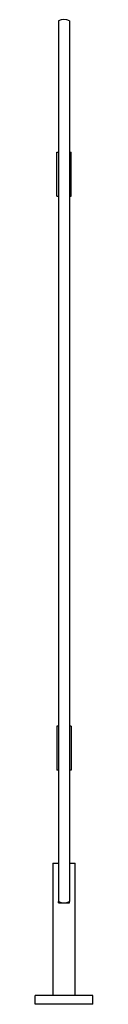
# Model space of a CAD drawing. Header units: millimetres. Extents: x 3969.44 to 3969.5, y 2327.31 to 2328.42.
import ezdxf

# ---------------------------------------------------------------- set-up
doc = ezdxf.new("R2010")
doc.units = ezdxf.units.MM
doc.layers.add('SANINDUSA', color=3, linetype='Continuous')

msp = doc.modelspace()

# ---------------------------------------------------------------- linework, layer by layer
at = {"layer": 'SANINDUSA'}
for p, q in [((3969.4658, 2328.4202), (3969.4658, 2328.3216)), ((3969.4783, 2328.4202), (3969.4783, 2328.3216)), ((3969.4658, 2328.3216), (3969.4658, 2327.5216)), ((3969.4783, 2328.3216), (3969.4783, 2327.5216)), ((3969.464, 2328.2216), (3969.464, 2328.2716)), ((3969.464, 2328.2716), (3969.4658, 2328.2716)), ((3969.4783, 2328.2716), (3969.48, 2328.2716)), ((3969.48, 2328.2216), (3969.48, 2328.2716)), ((3969.464, 2328.2216), (3969.4658, 2328.2216)), ((3969.4783, 2328.2216), (3969.48, 2328.2216)), ((3969.464, 2327.6216), (3969.464, 2327.5716)), ((3969.4658, 2327.6216), (3969.464, 2327.6216)), ((3969.48, 2327.6216), (3969.4783, 2327.6216)), ((3969.48, 2327.6216), (3969.48, 2327.5716)), ((3969.4658, 2327.5716), (3969.464, 2327.5716)), ((3969.48, 2327.5716), (3969.4783, 2327.5716)), ((3969.4658, 2327.5216), (3969.4658, 2327.423)), ((3969.4783, 2327.5216), (3969.4783, 2327.423)), ((3969.4595, 2327.4666), (3969.4658, 2327.4666)), ((3969.4595, 2327.4666), (3969.4595, 2327.3166)), ((3969.4783, 2327.4666), (3969.4845, 2327.4666)), ((3969.4845, 2327.3166), (3969.4845, 2327.4666)), ((3969.4658, 2327.4216), (3969.4658, 2327.423)), ((3969.4658, 2327.4216), (3969.4783, 2327.4216)), ((3969.4783, 2327.4216), (3969.4783, 2327.423)), ((3969.5045, 2327.3166), (3969.4395, 2327.3166)), ((3969.4395, 2327.3066), (3969.4395, 2327.3166)), ((3969.5045, 2327.3066), (3969.4395, 2327.3066)), ((3969.5045, 2327.3066), (3969.5045, 2327.3166))]:
    msp.add_line(p, q, dxfattribs=at)
for centre, start, end in [((3969.472, 2328.407), 64.7483, 115.2517), ((3969.472, 2327.4363), 244.7483, 295.2517)]:
    msp.add_arc(centre, 0.0147, start, end, dxfattribs=at)

doc.saveas('drawing.dxf')
